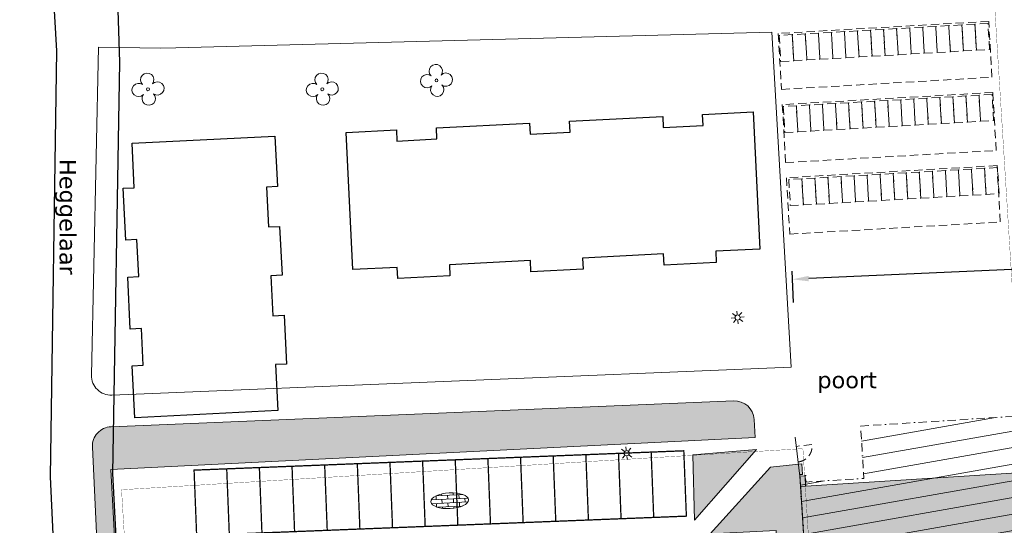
# Model space of a CAD drawing. Header units: millimetres. Extents: x -288508 to 246429, y 65483 to 604694.
# Tile 3 of 10: x -148741 to -73403, y 311249 to 349905. Entities that reach past the tile are written whole.
import ezdxf
from ezdxf.enums import TextEntityAlignment as Align

# ---------------------------------------------------------------- set-up
doc = ezdxf.new("R2010")
doc.units = ezdxf.units.MM
doc.header["$LTSCALE"] = 100
for name, pattern in [('BORDER2', [22.224999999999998, 6.35, -3.175, 6.35, -3.175, 0, -3.175]), ('DASHDOT', [25.4, 12.7, -6.35, 0, -6.35]), ('DASHED2', [9.524999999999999, 6.35, -3.175]), ('HIDDEN', [9.524999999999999, 6.35, -3.175])]:
    doc.linetypes.add(name, pattern=pattern)
doc.layers.get('Defpoints').update_dxf_attribs({"color": 6})
for name, color, linetype in [('LAYER01', 7, 'Continuous'), ('T--A90--_Groenvoorziening', 90, 'Continuous'), ('T--A90--_TERREIN', 7, 'Continuous'), ('T--A9041_VERHARDING', 8, 'Continuous'), ('T--L90--_Groenvoorziening', 94, 'Continuous'), ('T--L90--_TERREIN', 4, 'BORDER2'), ('T--L9020_Opstallen', 3, 'Continuous'), ('T--L9022_Overkapping_Fiets', 1, 'HIDDEN'), ('T--L9031_Muren', 1, 'Continuous'), ('T--L9041_PARKEERPLAATS', 8, 'DASHED2'), ('T--L9041_VERHARDING', 30, 'DASHDOT'), ('T--L9042_BEPLANTING_BOMEN', 3, 'Continuous'), ('T--L9063_LichtVoorz', 40, 'Continuous'), ('T--L9066_TRANSP_VOORZ_Auto', 1, 'Continuous'), ('T--M90--_TERREIN', 244, 'Continuous'), ('T--T90--_TERREIN', 7, 'BORDER2'), ('T--T9041_PARKEERPLAATS', 8, 'DASHED2')]:
    doc.layers.add(name, color=color, linetype=linetype)
doc.layers.add('T--A9020_Opstallen', color=254, linetype='Continuous', transparency=0.3)
doc.layers.add('T--L9034_Toegangen', color=240, linetype='DASHED2', lineweight=0)
doc.styles.get("Standard").update_dxf_attribs({"font": 'arial.ttf'})
doc.dimstyles.new('ISO-25', dxfattribs={"dimscale": 500, "dimtxt": 2.5, "dimasz": 2.5, "dimexe": 1.25, "dimexo": 5, "dimtad": 1, "dimdec": 0, "dimlfac": 0.001, "dimrnd": 1, "dimtxsty": 'Standard', "dimcen": 2.5, "dimadec": 0, "dimazin": 0, "dimtfac": 1, "dimtdec": 0, "dimtmove": 0, "dimatfit": 3, "dimfxl": 1, "dimarcsym": 0})
pattern_1 = [(90, (0, 0), (-707.106781, 707.106781), [187.5, -1226.713563]), (45, (0, 0), (-707.1067811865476, 707.1067811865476), [187.5, -812.5]), (135, (0, 0), (-707.1067811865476, -707.1067811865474), [187.5, -812.5])]

# ---------------------------------------------------------------- blocks, each defined once
blk = doc.blocks.new('*U5')
at = {"layer": 'T--L9063_LichtVoorz', "linetype": 'Continuous', "lineweight": 0}
blk.add_line((-13.72539638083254, 124.0259809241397), (13.72539638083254, -124.0259809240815), dxfattribs=at)
blk = doc.blocks.new('*U6')
at = {"layer": 'T--L9063_LichtVoorz', "color": 0, "linetype": 'ByBlock', "lineweight": -2, "transparency": 16777216}
for p, rotation in [((-15227.09013795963, 416820.0925179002), 89.99999999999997), ((-15145.44577181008, 417094.7289573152), 44.99999999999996), ((-15090.6241342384, 416568.163944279), 135), ((-14618.88075877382, 417149.5505948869), 314.9999999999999), ((-14564.05912120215, 416622.9855818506), 225), ((-14482.4147550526, 416897.6220212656), 270), ((-14815.98769482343, 416486.5195781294), 180)]:
    blk.add_blockref('*U5', p, dxfattribs=dict(at, rotation=rotation))
blk.add_blockref('*U5', (-14893.5171981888, 417231.1949610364), dxfattribs=at)
blk = doc.blocks.new('9063_straatverlichting_01')
at = {"layer": 'T--L9063_LichtVoorz', "linetype": 'Continuous', "lineweight": 0}
blk.add_circle((0, 0), 195.8299999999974, dxfattribs=at)
blk.add_blockref('*U6', (14852.07500997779, -416856.7133867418), dxfattribs=at)
blk = doc.blocks.new('9041_bestrating_01')
at = {"layer": 'T--A9041_VERHARDING', "linetype": 'Continuous', "lineweight": 0}
h = blk.add_hatch(dxfattribs=at)
h.set_pattern_fill('AR-BRSTD', color=256, scale=110, style=0)
h.set_pattern_definition([(0, (0, 0), (0, 293.37), []), (90, (0, 0), (-440, 293.37), [293.37, -293.37])])
edge = h.paths.add_edge_path()
edge.add_ellipse((0, 0), major_axis=(1439.999768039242, 0.8173413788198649), ratio=0.4166666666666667, start_angle=0, end_angle=360)
at = {"layer": 'Defpoints', "linetype": 'Continuous', "lineweight": 0}
blk.add_ellipse((0, 0), major_axis=(1439.999768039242, 0.8173413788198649), ratio=0.4166666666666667, start_param=4.71238898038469, end_param=10.99557428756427, dxfattribs=at)
blk = doc.blocks.new('9042_bomen_01')
at = {"layer": 'T--L9042_BEPLANTING_BOMEN', "linetype": 'Continuous', "lineweight": 0}
blk.add_circle((0, 0), 56.34269402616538, dxfattribs=at)
for centre, start, end in [((-29.72261653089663, 358.770910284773), 323.1081789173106, 226.3636055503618), ((-358.7709102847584, -29.72261653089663), 53.10817891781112, 316.363605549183), ((358.7709102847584, 29.72261653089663), 233.1081789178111, 136.3636055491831), ((29.72261653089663, -358.770910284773), 143.1081789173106, 46.36360555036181)]:
    blk.add_arc(centre, 255, start, end, dxfattribs=at)
blk = doc.blocks.new('90_PARKEERPL_FIETS_1000x2000')
at = {"layer": 'T--L9041_PARKEERPLAATS', "lineweight": 0}
blk.add_lwpolyline([(-500, -1000), (500, -1000), (500, 1000), (-500, 1000)], close=True, dxfattribs=at)
at = {"layer": 'T--T9041_PARKEERPLAATS', "linetype": 'Continuous', "lineweight": 0, "flags": 12}
blk.add_attdef('T--T9041_PARKEERPL_FIETS', text='', height=500, dxfattribs=at).set_placement((0, 0), align=Align.MIDDLE_CENTER)
blk = doc.blocks.new('*U52')
at = {"layer": 'T--L9041_PARKEERPLAATS', "linetype": 'Continuous', "lineweight": 0}
blk.add_blockref('90_PARKEERPL_FIETS_1000x2000', (0, 0), dxfattribs=at)
blk = doc.blocks.new('*U53')
at = {"layer": 'T--L9041_PARKEERPLAATS', "color": 0, "linetype": 'ByBlock', "lineweight": -2, "transparency": 16777216}
for p in [(0, 0), (1000, 0), (2000, 0), (3000, 0), (4000, 0), (5000, 0), (6000, 0), (7000, 0), (8000, 0), (9000, 0), (10000, 0), (11000, 0), (12000, 0), (13000, 0), (14000, 0), (15000, 0)]:
    blk.add_blockref('*U52', p, dxfattribs=at)
blk = doc.blocks.new('*U54')
at = {"layer": 'T--L9041_PARKEERPLAATS', "linetype": 'Continuous', "lineweight": 0}
blk.add_blockref('90_PARKEERPL_FIETS_1000x2000', (0, 0), dxfattribs=at)
blk = doc.blocks.new('*U55')
at = {"layer": 'T--L9041_PARKEERPLAATS', "color": 0, "linetype": 'ByBlock', "lineweight": -2, "transparency": 16777216}
for p in [(0, 0), (1000, 0), (2000, 0), (3000, 0), (4000, 0), (5000, 0), (6000, 0), (7000, 0), (8000, 0), (9000, 0), (10000, 0), (11000, 0), (12000, 0), (13000, 0), (14000, 0), (15000, 0)]:
    blk.add_blockref('*U54', p, dxfattribs=at)
blk = doc.blocks.new('*U56')
at = {"layer": 'T--L9041_PARKEERPLAATS', "linetype": 'Continuous', "lineweight": 0}
blk.add_blockref('90_PARKEERPL_FIETS_1000x2000', (0, 0), dxfattribs=at)
blk = doc.blocks.new('*U57')
at = {"layer": 'T--L9041_PARKEERPLAATS', "color": 0, "linetype": 'ByBlock', "lineweight": -2, "transparency": 16777216}
for p in [(0, 0), (1000, 0), (2000, 0), (3000, 0), (4000, 0), (5000, 0), (6000, 0), (7000, 0), (8000, 0), (9000, 0), (10000, 0), (11000, 0), (12000, 0), (13000, 0), (14000, 0), (15000, 0)]:
    blk.add_blockref('*U56', p, dxfattribs=at)
blk = doc.blocks.new('90_PARKEERPLAATS_2500X5000')
at = {"layer": 'T--L9041_PARKEERPLAATS', "linetype": 'DASHED2', "lineweight": 0, "const_width": 100}
blk.add_lwpolyline([(-1250, -2500), (1250, -2500), (1250, 2500), (-1250, 2500)], close=True, dxfattribs=at)
at = {"layer": 'T--T9041_PARKEERPLAATS', "linetype": 'Continuous', "lineweight": 0, "flags": 12}
blk.add_attdef('$90_VERHARDING_PP_NR', text='', height=500, dxfattribs=at).set_placement((0, 0), align=Align.MIDDLE_CENTER)
blk = doc.blocks.new('*U39')
at = {"layer": 'T--L9041_PARKEERPLAATS', "linetype": 'Continuous', "lineweight": 0}
blk.add_blockref('90_PARKEERPLAATS_2500X5000', (0, 0), dxfattribs=at)
blk = doc.blocks.new('*U40')
at = {"layer": 'T--L9041_PARKEERPLAATS', "color": 0, "linetype": 'ByBlock', "lineweight": -2, "transparency": 16777216}
for p in [(0, 0), (2500, 0), (5000, 0), (7500, 0), (10000, 0), (12500, 0), (15000, 0), (17500, 0), (20000, 0), (22500, 0), (25000, 0), (27500, 0), (30000, 0), (32500, 0), (35000, 0)]:
    blk.add_blockref('*U39', p, dxfattribs=at)
blk = doc.blocks.new('*D125')
at = {"layer": 'Defpoints', "color": 0, "transparency": 16777216}
for p in [(-89617.68121129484, 330055.8328406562), (12994.15250107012, 330335.105420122), (-89428.74790825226, 325794.2652979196)]:
    blk.add_point(p, dxfattribs=at)
at = {"layer": 'T--M90--_TERREIN', "color": 0, "lineweight": -2, "transparency": 16777216}
for p, q in [((11556.44584237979, 334541.3095613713), (-88368.90785564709, 330111.1962421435)), ((12883.42569809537, 332832.6521314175), (12777.53749728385, 335221.0596406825)), ((-89539.47471122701, 328291.8120092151), (-89645.36291203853, 330680.21951848))]:
    blk.add_line(p, q, dxfattribs=at)
at = {"layer": 'T--M90--_TERREIN', "color": 0, "transparency": 16777216}
for points in [[(11547.21860879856, 334749.4384539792), (11565.67307596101, 334333.1806687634), (12805.21919802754, 334596.6729628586)], [(-88378.13508922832, 330319.3251347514), (-88359.68062206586, 329903.0673495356), (-89617.68121129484, 330055.8328406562)]]:
    blk.add_solid(points, dxfattribs=at)
at = {"layer": 'T--M90--_TERREIN', "color": 0, "transparency": 16777216, "insert": (-38448.35779678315, 333276.4620956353), "char_height": 1250, "attachment_point": 5, "rotation": 2.5385018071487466}
blk.add_mtext('103 m', dxfattribs=at)

msp = doc.modelspace()

# ---------------------------------------------------------------- hatches: boundary and pattern name
at = {"layer": 'T--A90--_Groenvoorziening', "linetype": 'Continuous', "lineweight": 0}
h = msp.add_hatch(dxfattribs=at)
h.set_pattern_fill('GRASS', color=256, scale=1000)
h.set_pattern_definition(pattern_1)
edge = h.paths.add_edge_path()
edge.add_line((-138367.8812266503, 252242.7542895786), (-132671.8308406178, 252608.9656746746))
edge.add_line((-132671.8308406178, 252608.9656746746), (-132417.6362700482, 248035.9249193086))
edge.add_line((-132417.6362700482, 248035.9249193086), (-139920.5821913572, 247635.3061775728))
edge.add_line((-139920.5821913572, 247635.3061775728), (-143182.2194347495, 317219.8544422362))
edge.add_arc((-141683.8645337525, 317290.0868468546), 1500.000000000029, 92.37273592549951, 182.6836614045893, ccw=False)
edge.add_line((-141745.9648615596, 318788.8008119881), (-94110.08572133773, 320762.628893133))
edge.add_arc((-94047.98539353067, 319263.9149279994), 1500.000000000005, 3.0328619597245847, 92.37273592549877, ccw=False)
edge.add_line((-92550.08636366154, 319343.277994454), (-92476.71962640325, 317958.5537206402))
edge.add_line((-92476.71962640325, 317958.5537206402), (-141770.692173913, 315511.6602884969))
edge.add_line((-141770.692173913, 315511.6602884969), (-139538.0479283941, 274898.9538846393))
edge.add_line((-139538.0479283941, 274898.9538846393), (-138367.8812266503, 252242.7542895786))
edge.add_line((-138367.8812266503, 252242.7542895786), (-138366.7697431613, 252242.8138948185))
edge.add_line((-138366.7697431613, 252242.8138948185), (-138367.8812266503, 252242.7542895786))
h = msp.add_hatch(dxfattribs=at)
h.set_pattern_fill('GRASS', color=256, scale=1000)
h.set_pattern_definition(pattern_1)
h.paths.add_polyline_path([(-45545.63908932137, 285579.7075449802), (-54791.85455091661, 285041.7207396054), (-54654.13788316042, 282949.8738544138), (-50423.79952539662, 283220.1650080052), (-49133.90273974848, 263031.9354733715), (-54198.13003191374, 262713.8586205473), (-54087.34125172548, 261870.3364254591), (-44113.59506931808, 262417.791006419)])
h.paths.add_polyline_path([(-28034.47935804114, 287228.6841462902), (-23089.88814173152, 287519.689688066), (-23148.83025499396, 288523.515214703), (-34564.96868490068, 287804.1003975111), (-34569.48353519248, 286818.4052268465), (-29456.08263780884, 287138.1397150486), (-28036.77880057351, 264852.3169028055), (-33300.95393956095, 264513.8260961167), (-33190.16515937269, 263670.3039010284), (-21884.72943721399, 264304.6160194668), (-21942.85429655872, 265230.0448786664), (-26721.69759326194, 264949.4432049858)])
h.paths.add_polyline_path([(-9633.392229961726, 268356.4401051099), (-4495.726234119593, 268686.7517514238), (-4393.801049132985, 267961.604712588), (-9581.907852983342, 267646.4481168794), (-9434.371673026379, 264994.5919754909), (-15955.46403271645, 264611.6898134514), (-16066.76921758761, 265455.1788032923), (-10672.19035582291, 265784.4920052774), (-12115.78350860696, 288238.1339996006), (-17344.01473436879, 287905.235734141), (-17342.42528752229, 288907.1248157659), (-5707.947907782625, 289687.6733832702), (-5638.959497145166, 288662.2711197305), (-10918.25593557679, 288315.1256344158)])
h.paths.add_polyline_path([(8327.276746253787, 269553.4613155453), (13466.29154657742, 269862.7936624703), (13570.94201494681, 269095.2575770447), (1849.039868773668, 268383.1992260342), (1746.598865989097, 269165.5396248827), (7012.429131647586, 269475.9529793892), (5847.130086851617, 289393.0085218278), (618.6111850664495, 289061.0876334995), (618.3873556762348, 290101.911430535), (12034.52578558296, 290821.326247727), (12100.50719689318, 289795.0516460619), (7044.657659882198, 289470.0001566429)])
h.paths.add_polyline_path([(26291.93298843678, 270688.1267813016), (31430.94778876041, 270997.4591282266), (31535.5982571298, 270229.923042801), (19813.69611095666, 269517.8646917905), (19711.25510817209, 270300.205090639), (24977.08537383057, 270610.6184451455), (23694.85504839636, 290554.4223028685), (18581.45415101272, 290234.6878146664), (18583.04359785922, 291236.5768962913), (29999.18202776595, 291955.9917134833), (30285.32260964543, 290986.8361367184), (25113.53292471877, 290661.1606450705)])
h.paths.add_polyline_path([(42759.57356098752, 271727.7737004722), (47898.58836131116, 272037.1060473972), (48003.23882968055, 271269.5699619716), (36281.3366835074, 270557.5116109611), (36178.89568072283, 271339.8520098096), (41553.36470670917, 271647.3472927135), (40275.80010075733, 291610.3709143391), (35049.09472356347, 291274.334733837), (35050.68417040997, 292276.2238154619), (46466.8226003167, 292995.6386326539), (46752.96318219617, 292026.483055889), (41476.56383113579, 291683.7017912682)])
h.paths.add_polyline_path([(-60140.41642862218, 261528.8089470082), (-60229.807183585, 262510.8422407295), (-65320.09590467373, 262193.9527707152), (-66601.08671051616, 282118.4785257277), (-68232.91200098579, 282013.5649523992), (-66949.71808739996, 262054.7720685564), (-71939.41630836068, 261733.9735901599), (-71872.27804060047, 260904.8075193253)])
h.paths.add_polyline_path([(-77593.39676554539, 260373.0328030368), (-77661.72572837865, 261282.1392034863), (-82532.4032828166, 260927.738061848), (-83877.65051008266, 281298.3005229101), (-89040.51887707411, 280946.4562468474), (-87800.3223963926, 260640.0858572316), (-92853.18734835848, 260339.8229597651), (-92820.60216805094, 259413.9835228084)])
h.paths.add_polyline_path([(-103803.6015296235, 259915.5203196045), (-106690.787835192, 304822.8043082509), (-101398.2950304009, 305163.0701046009), (-101404.7634528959, 305987.8875056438), (-113216.3465381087, 305364.31165836), (-113082.4588389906, 304411.8699708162), (-107891.0177656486, 304787.8451297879), (-105001.1291026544, 259838.5286847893), (-109990.8273236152, 259517.7302063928), (-109916.4769929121, 258337.2405478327), (-98738.01344182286, 259055.9281195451), (-98813.90330866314, 260236.3187980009)])
h.paths.add_polyline_path([(-121413.989481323, 258838.4962168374), (-124301.1757868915, 303745.7802054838), (-119008.6829821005, 304086.0460018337), (-119015.1514045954, 304910.8634028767), (-130826.7344898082, 304287.2875555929), (-130692.8467906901, 303334.8458680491), (-125501.4057173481, 303710.8210270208), (-122611.517054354, 258761.5045820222), (-127601.2152753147, 258440.7061036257), (-127526.8649446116, 257260.2164450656), (-116348.4013935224, 257978.904016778), (-116424.2912603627, 259159.2946952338)])
h.paths.add_polyline_path([(-86566.87302454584, 282705.8055331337), (-86687.40342711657, 284601.2818254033), (-87111.5367870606, 284574.4249491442), (-89041.35650520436, 315130.4968412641), (-88841.32652557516, 315145.4085231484), (-88896.92470089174, 315938.784356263), (-91304.28151942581, 315683.1884627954), (-95912.27183660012, 310598.1595330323), (-90867.45431598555, 310859.803267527), (-89165.09500328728, 282578.7046248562)])
h.paths.add_polyline_path([(-97114.02438614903, 311638.9211588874), (-92356.24735226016, 317055.4845755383), (-97232.10152408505, 316637.6619136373)])
at = {"layer": 'T--A90--_TERREIN', "linetype": 'Continuous', "lineweight": 0}
h = msp.add_hatch(dxfattribs=at)
h.set_pattern_fill('LINE', color=256, scale=10000, angle=10, style=0)
h.set_pattern_definition([(10, (0, 0), (-217.0602220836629, 1231.00969126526), [])])
h.paths.add_polyline_path([(-84398.32172720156, 318837.7042933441), (-59644.17556562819, 320405.1703942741), (-57947.34836322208, 289544.8894031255), (-64471.39443266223, 289189.3268212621), (-64057.0425547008, 282554.6944658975), (-82456.0378185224, 281388.6971832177), (-82468.83628686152, 281713.8378214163), (-81970.1798093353, 281746.8626290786), (-82205.4513930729, 285488.22321101), (-86721.03831467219, 285212.9236873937), (-86707.51307845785, 284602.5260885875), (-87111.69532114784, 284576.9285759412), (-89041.36270968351, 315130.4889987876), (-88617.61168863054, 315162.0940991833), (-88572.4833843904, 314557.0283104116), (-84145.09606104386, 314834.6150685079)])
at = {"layer": 'T--A9020_Opstallen', "linetype": 'Continuous', "lineweight": 5}
msp.add_hatch(color=256, dxfattribs=at).paths.add_polyline_path([(-86735.95106992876, 285051.628983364), (-86707.51307845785, 284602.5260885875), (-87111.69532114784, 284576.9285759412), (-87140.13331261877, 285026.0314707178), (-88988.87609454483, 314222.5659898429), (-89038.39789375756, 315004.873235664), (-88634.21320320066, 315030.4737924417), (-88584.68412319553, 314248.15066689), (-71623.65207703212, 315322.1421117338), (-71868.8341164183, 319194.3834405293), (-72367.86580056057, 319162.7862859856), (-72388.08635260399, 319482.1536265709), (-71887.39263296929, 319513.8478768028), (-59893.07677513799, 320273.3409722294), (-57947.34836322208, 289544.8894031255), (-64748.73269823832, 289114.2192846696), (-64346.39658239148, 282716.8617891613), (-64144.05286052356, 282729.6754675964), (-64123.834756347, 282410.3050828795), (-64326.30294257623, 282397.486226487), (-73698.27323838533, 281803.8696521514), (-74333.39782499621, 281763.8288300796), (-74353.61592917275, 282083.1992147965), (-73719.85524076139, 282123.3142282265), (-73966.51187622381, 285860.2001054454)], flags=0)

# ---------------------------------------------------------------- linework, layer by layer
at = {"layer": 'LAYER01', "lineweight": 13}
msp.add_lwpolyline([(-89397.04924886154, 317988.3592543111), (-89038.39789375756, 315004.873235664)], dxfattribs=at)
at = {"layer": 'T--A9020_Opstallen'}
for points in [[(-92631.03596973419, 342857.1056164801), (-92102.447309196, 332370.1483376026), (-95487.20408761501, 332199.5417446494), (-95444.15673649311, 331350.6619719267), (-99438.61357355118, 331146.9750256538), (-99481.52995795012, 331996.986290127), (-105674.0786982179, 331684.3294895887), (-105630.7928967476, 330835.4618088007), (-109626.3253672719, 330633.5106341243), (-109669.2916146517, 331482.4774878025), (-115860.8329002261, 331166.7559294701), (-115818.045907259, 330320.2304278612), (-119813.1999778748, 330118.2983790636), (-119855.0799918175, 330967.3202070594), (-123241.51111269, 330796.2965511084), (-123771.1064088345, 341282.7873365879), (-119916.297608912, 341477.1326889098), (-119873.4369959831, 340628.9087551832), (-116817.7858669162, 340784.7237439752), (-116860.9997783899, 341632.1816067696), (-109729.2832216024, 341989.5555759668), (-109686.5635519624, 341144.1209512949), (-106630.8393663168, 341298.5261811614), (-106673.3452003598, 342146.7680417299), (-99542.54838764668, 342507.5571990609), (-99499.262586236, 341658.6895183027), (-96443.25668662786, 341814.5225976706), (-96486.14773750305, 342661.9966365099), (-92631.03596973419, 342857.1056164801)], [(-129209.4734846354, 341011.5447356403), (-129012.9132862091, 337156.8488759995), (-129863.9958131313, 337113.4501342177), (-129709.572715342, 334057.372336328), (-128859.9338060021, 334100.2056598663), (-128669.4970986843, 330365.5961449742), (-129520.5408172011, 330322.5930487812), (-129366.0978786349, 327266.1225959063), (-128516.4502304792, 327308.7825772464), (-128328.1784589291, 323574.2364549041), (-129177.0640741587, 323531.3052754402), (-128999.4039825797, 320015.0545748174), (-139935.2963017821, 319461.8481061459), (-140137.9846456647, 323436.7215880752), (-139287.488491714, 323479.7240852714), (-139429.9370506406, 326297.0477175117), (-140278.8292122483, 326254.2474654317), (-140479.2236643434, 330228.833393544), (-139630.9896951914, 330271.4961274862), (-139772.63191998, 333087.6716378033), (-140622.2795680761, 333045.0116564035), (-140821.4755066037, 337020.1444188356), (-139974.4566404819, 337062.5889680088), (-140146.1940588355, 340458.2138381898)]]:
    msp.add_lwpolyline(points, close=True, dxfattribs=at)
at = {"layer": 'T--L90--_Groenvoorziening', "linetype": 'Continuous', "lineweight": 0, "flags": 128}
for points in [[(-137977.7456228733, 347717.9980222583), (-142709.1613958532, 347803.4303237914), (-143249.2343040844, 322724.2921271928, 0.4327717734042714), (-141687.4816643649, 321193.2835282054), (-89709.62477502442, 323347.0246867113), (-91203.00951888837, 348948.9945608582), (-136787.4475460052, 347764.9663222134)], [(-138367.8812266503, 252242.7542895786), (-132671.8308406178, 252608.9656746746), (-132417.6362700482, 248035.9249193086), (-139920.5821913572, 247635.3061775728), (-143182.2194347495, 317219.8544422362, -0.415803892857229), (-141745.9648615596, 318788.8008119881), (-94110.08572133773, 320762.628893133, -0.4108430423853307), (-92550.08636366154, 319343.277994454), (-92476.71962640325, 317958.5537206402), (-141770.692173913, 315511.6602884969), (-139538.0479283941, 274898.9538846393), (-138367.8812266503, 252242.7542895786), (-138366.7697431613, 252242.8138948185)]]:
    msp.add_lwpolyline(points, format="xyb", close=True, dxfattribs=at)
for points in [[(-97114.02438614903, 311638.9211588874), (-92356.24735226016, 317055.4845755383), (-97232.10152408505, 316637.6619136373)], [(-86566.87302454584, 282705.8055331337), (-86687.40342711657, 284601.2818254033), (-87111.5367870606, 284574.4249491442), (-89041.35650520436, 315130.4968412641), (-88841.32652557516, 315145.4085231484), (-88896.92470089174, 315938.784356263), (-91304.28151942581, 315683.1884627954), (-95912.27183660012, 310598.1595330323), (-90867.45431598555, 310859.803267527), (-89165.09500328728, 282578.7046248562)]]:
    msp.add_lwpolyline(points, close=True, dxfattribs=at)
at = {"layer": 'T--L90--_TERREIN', "lineweight": 0, "flags": 128}
msp.add_lwpolyline([(-84398.32172720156, 318837.7042933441), (-59644.17556562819, 320405.1703942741), (-57947.34836322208, 289544.8894031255), (-64471.39443266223, 289189.3268212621), (-64057.0425547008, 282554.6944658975), (-82456.0378185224, 281388.6971832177), (-82468.83628686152, 281713.8378214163), (-81970.1798093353, 281746.8626290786), (-82205.4513930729, 285488.22321101), (-86721.03831467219, 285212.9236873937), (-86707.51307845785, 284602.5260885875), (-87111.69532114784, 284576.9285759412), (-89041.36270968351, 315130.4889987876), (-88617.61168863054, 315162.0940991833), (-88572.4833843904, 314557.0283104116), (-84145.09606104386, 314834.6150685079)], close=True, dxfattribs=at)
at = {"layer": 'T--L9020_Opstallen', "lineweight": 18}
msp.add_lwpolyline([(-71623.65207703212, 315322.1421117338), (-71887.39263296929, 319513.8478768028), (-59893.07677513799, 320273.3409722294), (-57947.34836322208, 289544.8894031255), (-64748.73269823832, 289114.2192846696), (-64326.30294257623, 282397.486226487), (-73698.27323838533, 281803.8696521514), (-73966.51187622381, 285860.2001054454), (-87140.13331261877, 285026.0314707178), (-88988.87609454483, 314222.5659898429), (-71623.65207703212, 315322.1421117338)], dxfattribs=at)
at = {"layer": 'T--L9022_Overkapping_Fiets', "lineweight": 18}
for points in [[(-90700.67125165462, 348853.4316629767), (-90456.13822054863, 344580.8466156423), (-74348.62583130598, 345502.7285171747), (-74594.05854916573, 349778.0311708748)], [(-90389.286632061, 343418.7548906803), (-90134.56170284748, 338980.8617858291), (-74026.54321271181, 339905.6154410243), (-74281.32036602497, 344343.5055477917)], [(-90068.29227542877, 337825.0792098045), (-89821.03748345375, 333513.6977528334), (-73713.01899331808, 334438.4514080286), (-73961.05375277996, 338750.4586851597)]]:
    msp.add_lwpolyline(points, close=True, dxfattribs=at)
at = {"layer": 'T--L9031_Muren', "lineweight": 18}
msp.add_lwpolyline([(-88988.87609454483, 314222.5659898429), (-89038.39789375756, 315004.873235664), (-88634.21320320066, 315030.4737924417), (-88584.68412319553, 314248.15066689)], dxfattribs=at)
at = {"layer": 'T--L9034_Toegangen', "lineweight": 13}
msp.add_lwpolyline([(-89169.24027649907, 316093.2239009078, 0.4142135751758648), (-88121.03914943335, 317427.8691874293), (-89312.4568642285, 317284.6477039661)], format="xyb", dxfattribs=at)
at = {"layer": 'T--L9041_VERHARDING', "const_width": 20}
for points in [[(-72168.05330314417, 319477.1165270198), (-75110.1116889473, 366397.8665293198), (-71802.51775480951, 368707.254502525)], [(-22943.54499785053, 258465.4971220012), (-137114.7449043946, 251435.0505776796), (-140948.8724627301, 313967.3075806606), (-88813.51822119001, 317108.8247454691), (-86752.14440367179, 284458.0142672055), (-82287.80608476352, 284630.9594556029), (-82074.25911081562, 281300.9035988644), (-63679.69400356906, 282480.4952859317)]]:
    msp.add_lwpolyline(points, dxfattribs=at)
at = {"layer": 'T--L9066_TRANSP_VOORZ_Auto'}
msp.add_lwpolyline([(88477.46287540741, 436131.5521104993, 0.06533021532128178), (65632.20314256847, 429986.611026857, -0.09861596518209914), (44570.2913788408, 425790.7633477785), (-89456.96621729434, 425900.4142499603), (-132227.5077692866, 424260.9677564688), (-132779.4700024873, 408210.8071756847), (-142523.5888706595, 391397.1562508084), (-141093.543306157, 346659.3014576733), (-141643.5710689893, 315220.1858991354), (-137503.1252727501, 236107.0394200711)], format="xyb", dxfattribs=at)
msp.add_lwpolyline([(-139227.5066832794, 424360.6519535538), (-139677.7955977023, 410986.249526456), (-148741.3365186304, 395692.7505433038), (-145916.9900297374, 347521.6522419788), (-146419.0159328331, 314967.1688796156), (-142777.1808445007, 237205.129727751)], dxfattribs=at)

# ---------------------------------------------------------------- block references
at = {"layer": 'T--A9041_VERHARDING', "linetype": 'Continuous', "lineweight": 0, "rotation": 183}
msp.add_blockref('9041_bestrating_01', (-115835.7430730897, 313123.6237844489), dxfattribs=at)
at = {"layer": 'T--L9041_PARKEERPLAATS', "linetype": 'Continuous', "lineweight": 0}
for name, p, rotation in [('*U57', (-90069.01098207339, 347737.7999040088), 3.285452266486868), ('*U55', (-89757.03655570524, 342303.149662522), 3.285755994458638), ('*U53', (-89334.6929390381, 336715.3290379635), 3.288094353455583)]:
    msp.add_blockref(name, p, dxfattribs=dict(at, rotation=rotation))
at = {"layer": 'T--L9041_PARKEERPLAATS', "linetype": 'DASHED2', "lineweight": 0, "rotation": 2.259146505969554}
msp.add_blockref('*U40', (-134050.852075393, 313017.7739748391), dxfattribs=at)
at = {"layer": 'T--L9042_BEPLANTING_BOMEN', "linetype": 'Continuous', "lineweight": 0, "xscale": 2, "yscale": 2, "zscale": 2}
for p in [(-138925.0200433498, 344590.7080899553), (-125586.3461795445, 344590.7080899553), (-116849.0000539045, 345262.4935040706)]:
    msp.add_blockref('9042_bomen_01', p, dxfattribs=at)
at = {"layer": 'T--L9063_LichtVoorz', "linetype": 'Continuous', "lineweight": 0}
for p in [(-93807.97574557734, 327134.9050324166), (-102296.8009087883, 316762.0259144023)]:
    msp.add_blockref('9063_straatverlichting_01', p, dxfattribs=at)

# ---------------------------------------------------------------- texts
at = {"layer": 'T--T90--_TERREIN', "lineweight": 0, "insert": (-146040.3097583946, 339261.7142298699), "char_height": 1250, "attachment_point": 7, "rotation": 270, "line_spacing_factor": 1.2}
msp.add_mtext('{\\fVerdana|b0|i0|c0|p34;Heggelaar}', dxfattribs=at)
at = {"layer": 'T--T90--_TERREIN', "lineweight": 0, "insert": (-87709.98722433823, 321373.6647865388), "char_height": 1250, "attachment_point": 7, "line_spacing_factor": 1.2}
msp.add_mtext('{\\fVerdana|b0|i0|c12|p0;poort}', dxfattribs=at)

# ---------------------------------------------------------------- dimensions: what is measured, and where the dimension line sits
at = {"layer": 'T--M90--_TERREIN'}
dim = msp.add_aligned_dim(p1=(12994.15250107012, 330335.105420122), p2=(-89428.74790825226, 325794.2652979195), distance=-4265.7535927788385, dimstyle='ISO-25', override={"dimpost": ' m'}, dxfattribs=at)
dim.commit()
dim.dimension.update_dxf_attribs({"geometry": '*D125', "text_midpoint": (-38448.35779678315, 333276.4620956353)})

doc.saveas('drawing.dxf')
